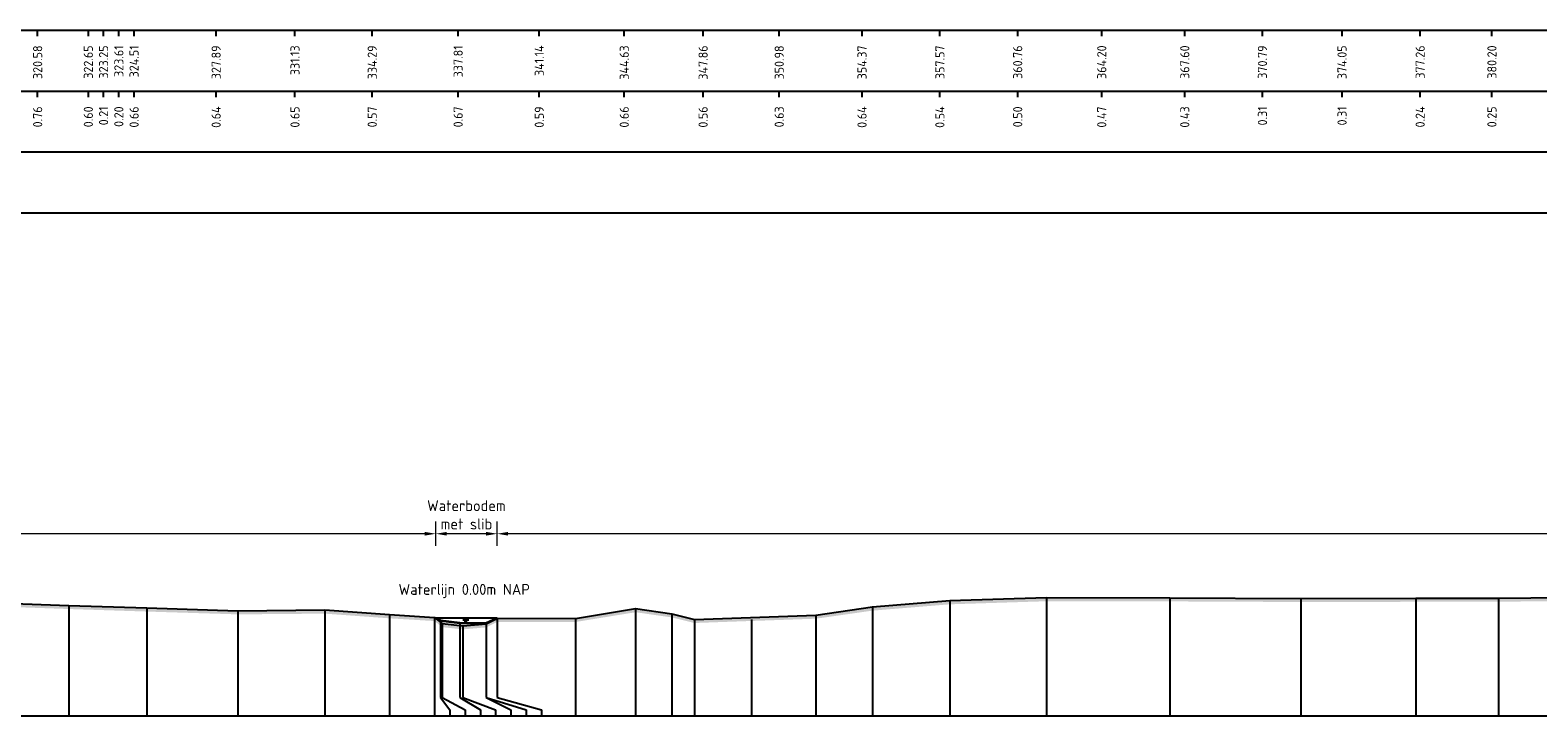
# Model space of a CAD drawing. Header units: metres. Extents: x 128583 to 136452, y 412329 to 415128.
# Tile 145 of 256: x 134737 to 134798, y 414500 to 414528. Entities that reach past the tile are written whole.
import ezdxf
from ezdxf.enums import TextEntityAlignment as Align

# ---------------------------------------------------------------- set-up
doc = ezdxf.new("R2010")
doc.units = ezdxf.units.M
doc.header["$PDMODE"] = 35
doc.header["$PDSIZE"] = 0.075
for name, color, linetype in [('X-ME-AL-PROFIEL_-GD', 7, 'Continuous'), ('X-ME-AL-PROFIEL_31-GD', 7, 'Continuous'), ('X-ME-AL-PROFIEL_MAAIVELD-GD', 8, 'Continuous'), ('X-ME-AL-PROFIEL_WATERLIJN-GD', 150, 'Continuous'), ('X-ME-AL-PROFIELRASTER-S', 7, 'Continuous')]:
    doc.layers.add(name, color=color, linetype=linetype)
for name, color, linetype, lineweight in [('X-ME-AL-PROFIEL_BOVENKANT SLIB-GD', 42, 'Continuous', 35), ('X-ME-AL-PROFIEL_HUIDIG MAAIVELD-GD', 8, 'Continuous', 0), ('X-XX-AL-DETAIL1-M', 7, 'Continuous', 18), ('X-XX-AL-NAP-T18', 7, 'Continuous', 18)]:
    doc.layers.add(name, color=color, linetype=linetype, lineweight=lineweight)
doc.styles.add('NLCS-ISO-ANNOTATIEF-T18', font='NLCS-ISO.ttf', dxfattribs={"height": 1.8})
doc.styles.add('NLCS-ISO-ANNOTATIVE-T18', font='NLCS-ISO.ttf', dxfattribs={"height": 1.8})
doc.dimstyles.new('NLCS-ANNOTATIEF-T18-PIJL_L2_H0', dxfattribs={"dimtxt": 2.5, "dimasz": 1.8, "dimexe": 2, "dimexo": 2, "dimgap": 0.7, "dimtad": 1, "dimzin": 0, "dimdsep": 46, "dimtxsty": 'NLCS-ISO-ANNOTATIEF-T18', "dimcen": 0, "dimdle": 2, "dimclrd": 256, "dimclre": 256, "dimclrt": 10, "dimaunit": 2, "dimadec": 0, "dimazin": 0, "dimtfac": 1, "dimtdec": 3, "dimtofl": 0, "dimtmove": 0, "dimatfit": 3, "dimfxl": 2, "dimfxlon": 1, "dimtfillclr": 256, "dimtolj": 1, "dimtzin": 0, "dimlwd": -1, "dimlwe": -1, "dimarcsym": 0})

# ---------------------------------------------------------------- blocks, each defined once
blk = doc.blocks.new('SAL-PROFIELRASTER_BALK_EIND1-D')
at = {"color": 0, "linetype": 'ByBlock', "lineweight": -2, "flags": 128}
for points in [[(0, 0), (1, 0)], [(0, -2.5), (1, -2.5)], [(0, -12.5), (1, -12.5)]]:
    blk.add_lwpolyline(points, dxfattribs=at)
blk = doc.blocks.new('SAL-PROFIELRASTER_BALK_EIND2-D')
at = {"color": 0, "linetype": 'ByBlock', "lineweight": -2}
blk.add_line((1, -12.5), (0, -12.5), dxfattribs=at)
blk = doc.blocks.new('SAL-PROFIELRASTER_BALK_DATA-D')
at = {"color": 0, "linetype": 'ByBlock', "lineweight": -2}
blk.add_lwpolyline([(0, -3.5), (0, -2.5)], dxfattribs=at)
at = {"color": 0, "linetype": 'ByBlock', "lineweight": -2, "style": 'NLCS-ISO-ANNOTATIVE-T18'}
blk.add_attdef('GETAL', text='', height=1.5, rotation=90, dxfattribs=at).set_placement((0.75, -5), align=Align.RIGHT)
blk = doc.blocks.new('SAL-PROFIELRASTER_AANHAAL-D')
at = {"color": 9, "linetype": 'ByBlock', "lineweight": -2, "flags": 128}
blk.add_lwpolyline([(0, 1), (0, 0)], dxfattribs=at)
blk = doc.blocks.new('SAL-PROFIELRASTER_AANHAAL_STAGGER-D')
at = {"color": 9, "linetype": 'ByBlock', "lineweight": -2, "flags": 128}
for points in [[(0, 0), (0, -0.25)], [(0, -0.25), (1, -0.75)], [(1, -0.75), (1, -1)]]:
    blk.add_lwpolyline(points, dxfattribs=at)
blk = doc.blocks.new('*D426')
at = {"layer": 'Defpoints', "color": 0, "transparency": 16777216}
for p in [(134753.279, 414507.299), (134753.279, 414503.835), (134755.798, 414503.835)]:
    blk.add_point(p, dxfattribs=at)
at = {"layer": 'X-XX-AL-DETAIL1-M', "transparency": 16777216}
for p, q in [((134753.279, 414506.799), (134753.279, 414507.799)), ((134755.798, 414506.799), (134755.798, 414507.799)), ((134755.348, 414507.299), (134753.729, 414507.299))]:
    blk.add_line(p, q, dxfattribs=at)
for points in [[(134753.729, 414507.374), (134753.729, 414507.224), (134753.279, 414507.299)], [(134755.348, 414507.374), (134755.348, 414507.224), (134755.798, 414507.299)]]:
    blk.add_solid(points, dxfattribs=at)
at = {"layer": 'X-XX-AL-DETAIL1-M', "color": 10, "transparency": 16777216, "insert": (134754.539, 414508.075), "char_height": 0.45, "attachment_point": 5, "style": 'NLCS-ISO-ANNOTATIEF-T18'}
blk.add_mtext('\\A1;Waterbodem\\Pmet slib', dxfattribs=at)
blk = doc.blocks.new('*D411')
at = {"layer": 'Defpoints', "color": 0, "transparency": 16777216}
for p in [(134615.843, 414507.299), (134615.843, 414503.913), (134753.279, 414503.835)]:
    blk.add_point(p, dxfattribs=at)
at = {"layer": 'X-XX-AL-DETAIL1-M', "transparency": 16777216}
for p, q in [((134615.843, 414506.799), (134615.843, 414507.799)), ((134753.279, 414506.799), (134753.279, 414507.799)), ((134752.829, 414507.299), (134616.293, 414507.299))]:
    blk.add_line(p, q, dxfattribs=at)
for points in [[(134616.293, 414507.374), (134616.293, 414507.224), (134615.843, 414507.299)], [(134752.829, 414507.374), (134752.829, 414507.224), (134753.279, 414507.299)]]:
    blk.add_solid(points, dxfattribs=at)
at = {"layer": 'X-XX-AL-DETAIL1-M', "color": 10, "transparency": 16777216, "insert": (134684.561, 414507.699), "char_height": 0.45, "attachment_point": 5, "style": 'NLCS-ISO-ANNOTATIEF-T18'}
blk.add_mtext('\\A1;Akker', dxfattribs=at)
blk = doc.blocks.new('*D412')
at = {"layer": 'Defpoints', "color": 0, "transparency": 16777216}
for p in [(134755.798, 414507.299), (134755.798, 414503.835), (134866.451, 414503.736)]:
    blk.add_point(p, dxfattribs=at)
at = {"layer": 'X-XX-AL-DETAIL1-M', "transparency": 16777216}
for p, q in [((134755.798, 414506.799), (134755.798, 414507.799)), ((134866.451, 414506.799), (134866.451, 414507.799)), ((134866.001, 414507.299), (134756.248, 414507.299))]:
    blk.add_line(p, q, dxfattribs=at)
for points in [[(134756.248, 414507.374), (134756.248, 414507.224), (134755.798, 414507.299)], [(134866.001, 414507.374), (134866.001, 414507.224), (134866.451, 414507.299)]]:
    blk.add_solid(points, dxfattribs=at)
at = {"layer": 'X-XX-AL-DETAIL1-M', "color": 10, "transparency": 16777216, "insert": (134811.124, 414507.699), "char_height": 0.45, "attachment_point": 5, "style": 'NLCS-ISO-ANNOTATIEF-T18'}
blk.add_mtext('\\A1;Akker', dxfattribs=at)

msp = doc.modelspace()

# ---------------------------------------------------------------- hatches: boundary and pattern name
at = {"layer": 'X-ME-AL-PROFIEL_HUIDIG MAAIVELD-GD'}
h = msp.add_hatch(dxfattribs=at)
h.set_pattern_fill('AGR-MAAIVELD', color=256, scale=0.1, pattern_type=2)
h.set_pattern_definition([(45, (-794.14616, -274.2877), (-0.5000001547, 0.5000001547), []), (45, (-794.2176, -274.21624), (0, 1.0000003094), [0.707107, -0.707107]), (45, (-794.289, -274.1448), (0, 1.0000003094), [0.707107, -0.707107]), (45, (-794.36144, -274.0724), (0, 1.0000003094), [0.707107, -0.707107]), (45, (-794.4319, -274.00196), (0, 1.0000003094), [0.707107, -0.707107]), (45, (-794.5033, -273.9305), (0, 1.0000003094), [0.707107, -0.707107]), (45, (-794.5747, -273.8591), (0, 1.0000003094), [0.707107, -0.707107]), (315, (-794.14616, -274.2877), (0.5000001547, 0.5000001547), []), (315, (-794.0747, -274.21624), (1.0000003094, -3e-16), [0.707107, -0.707107]), (315, (-794.0033, -274.1448), (1.0000003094, -3e-16), [0.707107, -0.707107]), (315, (-793.9309, -274.0724), (1.0000003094, -3e-16), [0.707107, -0.707107]), (315, (-793.86044, -274.00196), (1.0000003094, -3e-16), [0.707107, -0.707107]), (315, (-793.789, -273.9305), (1.0000003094, -3e-16), [0.707107, -0.707107]), (315, (-793.7176, -273.8591), (1.0000003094, -3e-16), [0.707107, -0.707107])])
h.paths.add_polyline_path([(135558.515, 414504.143), (135556.559, 414503.94), (135554.744, 414503.621), (135552.61, 414503.306), (135550.41, 414503.24), (135548.385, 414503.184), (135546.674, 414503.157), (135545.253, 414503.28), (135543.033, 414503.625), (135541.083, 414503.936), (135539.773, 414504.148), (135539.315, 414504.148), (135536.343, 414504.538), (135531.888, 414504.966), (135530.619, 414505.08), (135528.193, 414505.343), (135526.653, 414505.286), (135524.488, 414505.085), (135522.817, 414504.813), (135521.085, 414504.717), (135517.557, 414504.628), (135515.127, 414504.727), (135511.52, 414504.631), (135508.037, 414504.497), (135505.053, 414504.475), (135502.183, 414504.498), (135498.696, 414504.598), (135495.058, 414504.527), (135491.535, 414504.475), (135488.57, 414504.416), (135485.646, 414504.281), (135483.396, 414504.25), (135481.127, 414504.179), (135480.313, 414503.568), (135480.094, 414503.317), (135479.678, 414503.281), (135479.346, 414503.349), (135479.115, 414503.564), (135478.586, 414504.138), (135476.878, 414504.305), (135474.316, 414504.336), (135472.035, 414504.463), (135468.508, 414504.458), (135464.167, 414504.492), (135461.675, 414504.415), (135459.238, 414504.475), (135455.173, 414504.518), (135451.819, 414504.474), (135449.253, 414504.552), (135446.574, 414504.587), (135442.991, 414504.595), (135439.316, 414504.578), (135435.336, 414504.482), (135432.328, 414504.55), (135428.398, 414504.494), (135425.1, 414504.464), (135422.156, 414504.258), (135421.404, 414504.159), (135420.964, 414504.202), (135420.851, 414503.839), (135420.371, 414503.548), (135420.201, 414503.353), (135419.886, 414503.262), (135419.462, 414503.276), (135419.26, 414503.582), (135419.116, 414503.883), (135418.044, 414504.268), (135416.464, 414504.417), (135413.532, 414504.535), (135409.706, 414504.446), (135406.489, 414504.574), (135402.498, 414504.429), (135399.437, 414504.472), (135395.246, 414504.644), (135391.335, 414504.507), (135387.917, 414504.556), (135384.354, 414504.718), (135379.816, 414504.616), (135375.573, 414504.637), (135372.293, 414504.715), (135368.8, 414504.679), (135364.569, 414504.651), (135360.597, 414504.549), (135356.899, 414504.489), (135353.587, 414504.602), (135349.513, 414504.435), (135346.197, 414504.533), (135341.592, 414504.371), (135338.218, 414504.319), (135335.084, 414504.306), (135332.198, 414504.341), (135329.676, 414504.342), (135328.627, 414504.101), (135328.262, 414503.75), (135327.911, 414503.301), (135327.332, 414503.266), (135326.956, 414503.345), (135326.712, 414503.754), (135326.381, 414504.144), (135324.619, 414504.243), (135321.06, 414504.354), (135318.273, 414504.489), (135315.082, 414504.64), (135311.209, 414504.635), (135307.176, 414504.699), (135302.934, 414504.495), (135297.314, 414504.55), (135293.976, 414504.529), (135292.529, 414504.775), (135288.506, 414504.765), (135284.524, 414504.646), (135281.291, 414504.632), (135276.596, 414504.566), (135274.655, 414504.615), (135270.741, 414504.716), (135267.341, 414504.764), (135261.936, 414504.719), (135259.024, 414504.562), (135256.432, 414504.643), (135251.953, 414504.609), (135247.05, 414504.597), (135244.857, 414504.671), (135239.409, 414504.612), (135237.247, 414504.76), (135233.051, 414504.728), (135229.278, 414504.666), (135225.175, 414504.584), (135221.482, 414504.6), (135216.03, 414504.47), (135212.936, 414504.605), (135209.236, 414504.59), (135206.508, 414504.454), (135204.67, 414504.296), (135203.871, 414503.578), (135203.589, 414503.302), (135203.349, 414503.265), (135203.073, 414503.265), (135202.699, 414503.605), (135202.476, 414503.942), (135201.747, 414504.439), (135199.417, 414504.603), (135196.442, 414504.58), (135193.745, 414504.779), (135189.739, 414504.679), (135186.828, 414504.758), (135182.548, 414504.659), (135179.558, 414504.813), (135174.741, 414504.634), (135171.499, 414504.835), (135167.24, 414504.719), (135163.494, 414504.859), (135159.325, 414504.769), (135156.021, 414504.829), (135151.775, 414504.798), (135147.319, 414504.655), (135144.237, 414504.647), (135139.867, 414504.677), (135137.615, 414504.844), (135133.013, 414504.691), (135129.669, 414504.673), (135126.207, 414504.623), (135123.005, 414504.71), (135119.424, 414504.712), (135116.098, 414504.713), (135113.192, 414504.72), (135110.236, 414504.777), (135107.57, 414504.681), (135106.049, 414504.574), (135105.709, 414504.116), (135104.946, 414503.568), (135104.335, 414503.578), (135103.943, 414503.833), (135103.304, 414504.453), (135101.718, 414504.589), (135099.237, 414504.731), (135095.277, 414504.795), (135091.066, 414504.778), (135087.306, 414504.72), (135084.086, 414504.715), (135080.233, 414504.748), (135075.902, 414504.826), (135071.944, 414504.768), (135068.081, 414504.888), (135063.782, 414504.94), (135059.764, 414504.877), (135056.014, 414504.855), (135052.052, 414504.807), (135049.21, 414504.827), (135045.836, 414504.796), (135042.596, 414504.774), (135039.712, 414504.763), (135036.637, 414504.794), (135033.753, 414504.738), (135030.738, 414504.814), (135028.011, 414504.827), (135024.699, 414504.796), (135021.598, 414504.789), (135018.494, 414504.812), (135015.68, 414504.812), (135013.068, 414504.771), (135011.357, 414504.664), (135009.558, 414504.5), (135009.072, 414504.038), (135008.423, 414503.54), (135008.169, 414503.339), (135007.896, 414503.344), (135007.576, 414503.551), (135006.864, 414504.115), (135006.096, 414504.66), (135003.442, 414504.865), (135000.57, 414504.929), (134997.056, 414504.855), (134994.404, 414504.907), (134992.623, 414504.861), (134989.876, 414504.817), (134989.213, 414504.87), (134986.411, 414504.894), (134983.771, 414504.845), (134980.92, 414504.787), (134978.523, 414504.869), (134975.825, 414504.856), (134973.297, 414504.862), (134971.428, 414504.723), (134970.262, 414504.804), (134967.177, 414504.882), (134964.51, 414504.897), (134960.78, 414504.841), (134957.81, 414504.925), (134954.046, 414504.938), (134950.598, 414504.763), (134948.07, 414504.861), (134945.283, 414504.806), (134941.544, 414504.792), (134939.815, 414504.632), (134938.268, 414504.838), (134934.689, 414504.744), (134932.066, 414504.776), (134930.031, 414504.84), (134926.326, 414504.774), (134923.978, 414504.585), (134923.192, 414504.716), (134920.803, 414504.846), (134917.607, 414504.895), (134914.688, 414504.799), (134911.99, 414504.84), (134910.696, 414504.677), (134909.771, 414504.02), (134909.337, 414503.633), (134909.091, 414503.422), (134908.835, 414503.4), (134908.641, 414503.448), (134908.432, 414503.606), (134907.848, 414504.204), (134907.276, 414504.585), (134903.785, 414504.752), (134900.023, 414504.798), (134896.121, 414504.758), (134891.923, 414504.806), (134887.908, 414504.812), (134884.195, 414504.935), (134880.176, 414504.749), (134876.539, 414504.736), (134873.628, 414504.682), (134870.729, 414504.62), (134868.964, 414504.37), (134868.206, 414503.736), (134867.695, 414503.307), (134867.331, 414503.269), (134866.729, 414503.457), (134866.463, 414503.718), (134866.256, 414504.032), (134865.784, 414504.363), (134863.621, 414504.56), (134860.248, 414504.549), (134856.217, 414504.567), (134852.194, 414504.516), (134848.389, 414504.471), (134845.318, 414504.469), (134841.343, 414504.439), (134838.075, 414504.447), (134832.946, 414504.536), (134828.373, 414504.489), (134823.307, 414504.553), (134819.046, 414504.616), (134814.123, 414504.651), (134809.324, 414504.664), (134804.84, 414504.703), (134800.824, 414504.697), (134796.851, 414504.664), (134793.459, 414504.659), (134788.754, 414504.651), (134783.38, 414504.675), (134778.326, 414504.682), (134774.354, 414504.556), (134771.188, 414504.297), (134768.864, 414503.967), (134763.887, 414503.79), (134762.955, 414504.02), (134761.475, 414504.232), (134759.007, 414503.831), (134755.798, 414503.835), (134755.353, 414503.612), (134754.391, 414503.528), (134753.54, 414503.621), (134753.237, 414503.87), (134751.383, 414503.982), (134748.73, 414504.174), (134745.164, 414504.144), (134741.442, 414504.259), (134738.243, 414504.363), (134734.45, 414504.497), (134730.4, 414504.741), (134724.94, 414504.438), (134721.769, 414504.669), (134717.061, 414504.466), (134713.025, 414504.581), (134708.926, 414504.397), (134704.581, 414504.381), (134700.591, 414504.407), (134695.95, 414504.555), (134691.504, 414504.388), (134687.306, 414504.397), (134682.84, 414504.391), (134678.893, 414504.49), (134674.852, 414504.47), (134670.966, 414504.362), (134667.35, 414504.388), (134663.724, 414504.447), (134659.001, 414504.435), (134655.204, 414504.502), (134650.779, 414504.503), (134646.228, 414504.549), (134641.832, 414504.626), (134637.827, 414504.618), (134633.75, 414504.624), (134629.515, 414504.493), (134626.457, 414504.474), (134621.807, 414504.392), (134618.604, 414504.168), (134616.419, 414504.022), (134615.706, 414503.887), (134615.361, 414503.534), (134615.018, 414503.391), (134614.386, 414503.197), (134613.733, 414503.108), (134613.263, 414503.25), (134612.616, 414503.55), (134612.118, 414503.913), (134611.987, 414504.072), (134610.157, 414504.088), (134606.956, 414504.229), (134602.735, 414504.198), (134598.355, 414504.058), (134594.801, 414503.788), (134589.529, 414503.77), (134584.647, 414503.713), (134580.104, 414503.763), (134575.712, 414503.812), (134570.302, 414503.637), (134565.444, 414503.849), (134561.558, 414503.805), (134557.757, 414503.816), (134554.344, 414503.724), (134550.826, 414503.77), (134547.762, 414503.794), (134544.669, 414503.84), (134541.971, 414503.823), (134538.598, 414503.859), (134535.897, 414503.899), (134533.355, 414503.952), (134530.796, 414504.082), (134527.854, 414504.077), (134524.65, 414504.143), (134521.387, 414504.139), (134518.203, 414504.264), (134514.798, 414504.301), (134511.354, 414504.337), (134508.165, 414504.377), (134504.971, 414504.472), (134501.577, 414504.462), (134498.456, 414504.393), (134495.224, 414504.492), (134491.739, 414504.421), (134488.413, 414504.507), (134484.89, 414504.399), (134481.724, 414504.479), (134478.492, 414504.476), (134475.11, 414504.491), (134474.209, 414504.029), (134473.849, 414504.048), (134473.252, 414504.43), (134471.174, 414504.594), (134468.513, 414504.652), (134465.686, 414504.67), (134462.552, 414504.719), (134459.599, 414504.747), (134456.678, 414504.775), (134451.653, 414504.84), (134448.455, 414504.857), (134445.609, 414504.875), (134442.333, 414504.784), (134439.116, 414504.885), (134434.471, 414504.721), (134431.43, 414504.682), (134428.565, 414504.594), (134425.518, 414504.467), (134424.959, 414504.323), (134424.033, 414503.497), (134423.803, 414503.472), (134423.363, 414503.545), (134423.051, 414503.975), (134422.568, 414504.462), (134419.998, 414504.535), (134417.024, 414504.568), (134413.419, 414504.649), (134409.433, 414504.572), (134406.072, 414504.598), (134402.743, 414504.648), (134399.347, 414504.649), (134396.071, 414504.676), (134392.856, 414504.638), (134389.435, 414504.709), (134385.834, 414504.714), (134382.432, 414504.73), (134379.125, 414504.749), (134375.854, 414504.801), (134371.947, 414504.743), (134368.363, 414504.924), (134364.807, 414504.822), (134360.816, 414504.847), (134357.061, 414504.769), (134353.853, 414504.856), (134350.453, 414504.813), (134346.75, 414504.79), (134343.408, 414504.752), (134339.982, 414504.719), (134336.585, 414504.677), (134332.45, 414504.726), (134327.99, 414504.664), (134324.417, 414504.648), (134320.534, 414504.652), (134317.165, 414504.575), (134313.452, 414504.584), (134309.972, 414504.554), (134306.789, 414504.559), (134303.657, 414504.571), (134300.614, 414504.534), (134297.534, 414504.611), (134294.488, 414504.527), (134292.455, 414504.573), (134289.422, 414504.689), (134285.821, 414504.609), (134282.757, 414504.651), (134280.087, 414504.646), (134275.886, 414504.575), (134272.474, 414504.548), (134269.404, 414504.607), (134264.866, 414504.683), (134261.002, 414504.807), (134257.459, 414504.847), (134254.454, 414504.783), (134250.791, 414504.783), (134247.943, 414504.676), (134244.067, 414504.613), (134240.692, 414504.614), (134237.282, 414504.607), (134233.706, 414504.608), (134230.258, 414504.526), (134226.008, 414504.479), (134222.447, 414504.472), (134219.869, 414504.382), (134217.155, 414504.302), (134214.727, 414503.96), (134210.497, 414503.827), (134207.905, 414503.768), (134205.828, 414503.968), (134205.233, 414503.771), (134203.637, 414503.331), (134201.625, 414503.031), (134198.316, 414502.947), (134194.153, 414502.721), (134189.746, 414503.009), (134182.398, 414503.414), (134174.842, 414503.277), (134172.97, 414503.815), (134171.442, 414504.292), (134169.011, 414504.469), (134166.052, 414504.531), (134162.344, 414504.715), (134158.192, 414504.766), (134154.108, 414504.722), (134150.598, 414504.717), (134150.598, 414504.567), (134154.108, 414504.572), (134158.192, 414504.616), (134162.344, 414504.565), (134166.052, 414504.381), (134169.011, 414504.319), (134171.442, 414504.142), (134172.97, 414503.665), (134174.842, 414503.127), (134182.398, 414503.264), (134189.746, 414502.859), (134194.153, 414502.571), (134198.316, 414502.797), (134201.625, 414502.881), (134203.637, 414503.181), (134205.233, 414503.621), (134205.828, 414503.818), (134207.905, 414503.618), (134210.497, 414503.677), (134214.727, 414503.81), (134217.155, 414504.152), (134219.869, 414504.232), (134222.447, 414504.322), (134226.008, 414504.329), (134230.258, 414504.376), (134233.706, 414504.458), (134237.282, 414504.457), (134240.692, 414504.464), (134244.067, 414504.463), (134247.943, 414504.526), (134250.791, 414504.633), (134254.454, 414504.633), (134257.459, 414504.697), (134261.002, 414504.657), (134264.866, 414504.533), (134269.404, 414504.457), (134272.474, 414504.398), (134275.886, 414504.425), (134280.087, 414504.496), (134282.757, 414504.501), (134285.821, 414504.459), (134289.422, 414504.539), (134292.455, 414504.423), (134294.488, 414504.377), (134297.534, 414504.461), (134300.614, 414504.384), (134303.657, 414504.421), (134306.789, 414504.409), (134309.972, 414504.404), (134313.452, 414504.434), (134317.165, 414504.425), (134320.534, 414504.502), (134324.417, 414504.498), (134327.99, 414504.514), (134332.45, 414504.576), (134336.585, 414504.527), (134339.982, 414504.569), (134343.408, 414504.602), (134346.75, 414504.64), (134350.453, 414504.663), (134353.853, 414504.706), (134357.061, 414504.619), (134360.816, 414504.697), (134364.807, 414504.672), (134368.363, 414504.774), (134371.947, 414504.593), (134375.854, 414504.651), (134379.125, 414504.599), (134382.432, 414504.58), (134385.834, 414504.564), (134389.435, 414504.559), (134392.856, 414504.488), (134396.071, 414504.526), (134399.347, 414504.499), (134402.743, 414504.498), (134406.072, 414504.448), (134409.433, 414504.422), (134413.419, 414504.499), (134417.024, 414504.418), (134419.998, 414504.385), (134422.568, 414504.312), (134423.051, 414503.825), (134423.363, 414503.395), (134423.803, 414503.322), (134424.033, 414503.347), (134424.959, 414504.173), (134425.518, 414504.317), (134428.565, 414504.444), (134431.43, 414504.532), (134434.471, 414504.571), (134439.116, 414504.735), (134442.333, 414504.634), (134445.609, 414504.725), (134448.455, 414504.707), (134451.653, 414504.69), (134456.678, 414504.625), (134459.599, 414504.597), (134462.552, 414504.569), (134465.686, 414504.52), (134468.513, 414504.502), (134471.174, 414504.444), (134473.252, 414504.28), (134473.849, 414503.898), (134474.209, 414503.879), (134475.11, 414504.341), (134478.492, 414504.326), (134481.724, 414504.329), (134484.89, 414504.249), (134488.413, 414504.357), (134491.739, 414504.271), (134495.224, 414504.342), (134498.456, 414504.243), (134501.577, 414504.312), (134504.971, 414504.322), (134508.165, 414504.227), (134511.354, 414504.187), (134514.798, 414504.151), (134518.203, 414504.114), (134521.387, 414503.989), (134524.65, 414503.993), (134527.854, 414503.927), (134530.796, 414503.932), (134533.355, 414503.802), (134535.897, 414503.749), (134538.598, 414503.709), (134541.971, 414503.673), (134544.669, 414503.69), (134547.762, 414503.644), (134550.826, 414503.62), (134554.344, 414503.574), (134557.757, 414503.666), (134561.558, 414503.655), (134565.444, 414503.699), (134570.302, 414503.487), (134575.712, 414503.662), (134580.104, 414503.613), (134584.647, 414503.563), (134589.529, 414503.62), (134594.801, 414503.638), (134598.355, 414503.908), (134602.735, 414504.048), (134606.956, 414504.079), (134610.157, 414503.938), (134611.987, 414503.922), (134612.118, 414503.763), (134612.616, 414503.4), (134613.263, 414503.1), (134613.733, 414502.958), (134614.386, 414503.047), (134615.018, 414503.241), (134615.361, 414503.384), (134615.706, 414503.737), (134616.419, 414503.872), (134618.604, 414504.018), (134621.807, 414504.242), (134626.457, 414504.324), (134629.515, 414504.343), (134633.75, 414504.474), (134637.827, 414504.468), (134641.832, 414504.476), (134646.228, 414504.399), (134650.779, 414504.353), (134655.204, 414504.352), (134659.001, 414504.285), (134663.724, 414504.297), (134667.35, 414504.238), (134670.966, 414504.212), (134674.852, 414504.32), (134678.893, 414504.34), (134682.84, 414504.241), (134687.306, 414504.247), (134691.504, 414504.238), (134695.95, 414504.405), (134700.591, 414504.257), (134704.581, 414504.231), (134708.926, 414504.247), (134713.025, 414504.431), (134717.061, 414504.316), (134721.769, 414504.519), (134724.94, 414504.288), (134730.4, 414504.591), (134734.45, 414504.347), (134738.243, 414504.213), (134741.442, 414504.109), (134745.164, 414503.994), (134748.73, 414504.024), (134751.383, 414503.832), (134753.237, 414503.72), (134753.54, 414503.471), (134754.391, 414503.378), (134755.353, 414503.462), (134755.798, 414503.685), (134759.007, 414503.681), (134761.475, 414504.082), (134762.955, 414503.87), (134763.887, 414503.64), (134768.864, 414503.817), (134771.188, 414504.147), (134774.354, 414504.406), (134778.326, 414504.532), (134783.38, 414504.525), (134788.754, 414504.501), (134793.459, 414504.509), (134796.851, 414504.514), (134800.824, 414504.547), (134804.84, 414504.553), (134809.324, 414504.514), (134814.123, 414504.501), (134819.046, 414504.466), (134823.307, 414504.403), (134828.373, 414504.339), (134832.946, 414504.386), (134838.075, 414504.297), (134841.343, 414504.289), (134845.318, 414504.319), (134848.389, 414504.321), (134852.194, 414504.366), (134856.217, 414504.417), (134860.248, 414504.399), (134863.621, 414504.41), (134865.784, 414504.213), (134866.256, 414503.882), (134866.463, 414503.568), (134866.729, 414503.307), (134867.331, 414503.119), (134867.695, 414503.157), (134868.206, 414503.586), (134868.964, 414504.22), (134870.729, 414504.47), (134873.628, 414504.532), (134876.539, 414504.586), (134880.176, 414504.599), (134884.195, 414504.785), (134887.908, 414504.662), (134891.923, 414504.656), (134896.121, 414504.608), (134900.023, 414504.648), (134903.785, 414504.602), (134907.276, 414504.435), (134907.848, 414504.054), (134908.432, 414503.456), (134908.641, 414503.298), (134908.835, 414503.25), (134909.091, 414503.272), (134909.337, 414503.483), (134909.771, 414503.87), (134910.696, 414504.527), (134911.99, 414504.69), (134914.688, 414504.649), (134917.607, 414504.745), (134920.803, 414504.696), (134923.192, 414504.566), (134923.978, 414504.435), (134926.326, 414504.624), (134930.031, 414504.69), (134932.066, 414504.626), (134934.689, 414504.594), (134938.268, 414504.688), (134939.815, 414504.482), (134941.544, 414504.642), (134945.283, 414504.656), (134948.07, 414504.711), (134950.598, 414504.613), (134954.046, 414504.788), (134957.81, 414504.775), (134960.78, 414504.691), (134964.51, 414504.747), (134967.177, 414504.732), (134970.262, 414504.654), (134971.428, 414504.573), (134973.297, 414504.712), (134975.825, 414504.706), (134978.523, 414504.719), (134980.92, 414504.637), (134983.771, 414504.695), (134986.411, 414504.744), (134989.213, 414504.72), (134989.876, 414504.667), (134992.623, 414504.711), (134994.404, 414504.757), (134997.056, 414504.705), (135000.57, 414504.779), (135003.442, 414504.715), (135006.096, 414504.51), (135006.864, 414503.965), (135007.576, 414503.401), (135007.896, 414503.194), (135008.169, 414503.189), (135008.423, 414503.39), (135009.072, 414503.888), (135009.558, 414504.35), (135011.357, 414504.514), (135013.068, 414504.621), (135015.68, 414504.662), (135018.494, 414504.662), (135021.598, 414504.639), (135024.699, 414504.646), (135028.011, 414504.677), (135030.738, 414504.664), (135033.753, 414504.588), (135036.637, 414504.644), (135039.712, 414504.613), (135042.596, 414504.624), (135045.836, 414504.646), (135049.21, 414504.677), (135052.052, 414504.657), (135056.014, 414504.705), (135059.764, 414504.727), (135063.782, 414504.79), (135068.081, 414504.738), (135071.944, 414504.618), (135075.902, 414504.676), (135080.233, 414504.598), (135084.086, 414504.565), (135087.306, 414504.57), (135091.066, 414504.628), (135095.277, 414504.645), (135099.237, 414504.581), (135101.718, 414504.439), (135103.304, 414504.303), (135103.943, 414503.683), (135104.335, 414503.428), (135104.946, 414503.418), (135105.709, 414503.966), (135106.049, 414504.424), (135107.57, 414504.531), (135110.236, 414504.627), (135113.192, 414504.57), (135116.098, 414504.563), (135119.424, 414504.562), (135123.005, 414504.56), (135126.207, 414504.473), (135129.669, 414504.523), (135133.013, 414504.541), (135137.615, 414504.694), (135139.867, 414504.527), (135144.237, 414504.497), (135147.319, 414504.505), (135151.775, 414504.648), (135156.021, 414504.679), (135159.325, 414504.619), (135163.494, 414504.709), (135167.24, 414504.569), (135171.499, 414504.685), (135174.741, 414504.484), (135179.558, 414504.663), (135182.548, 414504.509), (135186.828, 414504.608), (135189.739, 414504.529), (135193.745, 414504.629), (135196.442, 414504.43), (135199.417, 414504.453), (135201.747, 414504.289), (135202.476, 414503.792), (135202.699, 414503.455), (135203.073, 414503.115), (135203.349, 414503.115), (135203.589, 414503.152), (135203.871, 414503.428), (135204.67, 414504.146), (135206.508, 414504.304), (135209.236, 414504.44), (135212.936, 414504.455), (135216.03, 414504.32), (135221.482, 414504.45), (135225.175, 414504.434), (135229.278, 414504.516), (135233.051, 414504.578), (135237.247, 414504.61), (135239.409, 414504.462), (135244.857, 414504.521), (135247.05, 414504.447), (135251.953, 414504.459), (135256.432, 414504.493), (135259.024, 414504.412), (135261.936, 414504.569), (135267.341, 414504.614), (135270.741, 414504.566), (135274.655, 414504.465), (135276.596, 414504.416), (135281.291, 414504.482), (135284.524, 414504.496), (135288.506, 414504.615), (135292.529, 414504.625), (135293.976, 414504.379), (135297.314, 414504.4), (135302.934, 414504.345), (135307.176, 414504.549), (135311.209, 414504.485), (135315.082, 414504.49), (135318.273, 414504.339), (135321.06, 414504.204), (135324.619, 414504.093), (135326.381, 414503.994), (135326.712, 414503.604), (135326.956, 414503.195), (135327.332, 414503.116), (135327.911, 414503.151), (135328.262, 414503.6), (135328.627, 414503.951), (135329.676, 414504.192), (135332.198, 414504.191), (135335.084, 414504.156), (135338.218, 414504.169), (135341.592, 414504.221), (135346.197, 414504.383), (135349.513, 414504.285), (135353.587, 414504.452), (135356.899, 414504.339), (135360.597, 414504.399), (135364.569, 414504.501), (135368.8, 414504.529), (135372.293, 414504.565), (135375.573, 414504.487), (135379.816, 414504.466), (135384.354, 414504.568), (135387.917, 414504.406), (135391.335, 414504.357), (135395.246, 414504.494), (135399.437, 414504.322), (135402.498, 414504.279), (135406.489, 414504.424), (135409.706, 414504.296), (135413.532, 414504.385), (135416.464, 414504.267), (135418.044, 414504.118), (135419.116, 414503.733), (135419.26, 414503.432), (135419.462, 414503.126), (135419.886, 414503.112), (135420.201, 414503.203), (135420.371, 414503.398), (135420.851, 414503.689), (135420.964, 414504.052), (135421.404, 414504.009), (135422.156, 414504.108), (135425.1, 414504.314), (135428.398, 414504.344), (135432.328, 414504.4), (135435.336, 414504.332), (135439.316, 414504.428), (135442.991, 414504.445), (135446.574, 414504.437), (135449.253, 414504.402), (135451.819, 414504.324), (135455.173, 414504.368), (135459.238, 414504.325), (135461.675, 414504.265), (135464.167, 414504.342), (135468.508, 414504.308), (135472.035, 414504.313), (135474.316, 414504.186), (135476.878, 414504.155), (135478.586, 414503.988), (135479.115, 414503.414), (135479.346, 414503.199), (135479.678, 414503.131), (135480.094, 414503.167), (135480.313, 414503.418), (135481.127, 414504.029), (135483.396, 414504.1), (135485.646, 414504.131), (135488.57, 414504.266), (135491.535, 414504.325), (135495.058, 414504.377), (135498.696, 414504.448), (135502.183, 414504.348), (135505.053, 414504.325), (135508.037, 414504.347), (135511.52, 414504.481), (135515.127, 414504.577), (135517.557, 414504.478), (135521.085, 414504.567), (135522.817, 414504.663), (135524.488, 414504.935), (135526.653, 414505.136), (135528.193, 414505.193), (135530.619, 414504.93), (135531.888, 414504.816), (135536.343, 414504.388), (135539.315, 414503.998), (135539.773, 414503.998), (135541.083, 414503.786), (135543.033, 414503.475), (135545.253, 414503.13), (135546.674, 414503.007), (135548.385, 414503.034), (135550.41, 414503.09), (135552.61, 414503.156), (135554.744, 414503.471), (135556.559, 414503.79), (135558.515, 414503.993)])

# ---------------------------------------------------------------- linework, layer by layer
at = {"layer": 'X-ME-AL-PROFIEL_-GD'}
msp.add_lwpolyline([(134759.007, 414503.831), (134759.007, 414503.831)], dxfattribs=at)
at = {"layer": 'X-ME-AL-PROFIEL_31-GD'}
msp.add_lwpolyline([(134766.231, 414503.789), (134766.231, 414503.789)], dxfattribs=at)
at = {"layer": 'X-ME-AL-PROFIEL_BOVENKANT SLIB-GD'}
msp.add_lwpolyline([(134753.279, 414503.835), (134753.479, 414503.74), (134754.27, 414503.641), (134755.348, 414503.639), (134755.798, 414503.835)], dxfattribs=at)
at = {"layer": 'X-ME-AL-PROFIEL_MAAIVELD-GD'}
msp.add_lwpolyline([(134734.45, 414504.497), (134738.243, 414504.363), (134741.442, 414504.259), (134745.164, 414504.144), (134748.73, 414504.174), (134751.383, 414503.982), (134753.237, 414503.87), (134753.54, 414503.621), (134754.391, 414503.528), (134755.353, 414503.612), (134755.798, 414503.835), (134759.007, 414503.831), (134761.475, 414504.232), (134762.955, 414504.02), (134763.887, 414503.79), (134768.864, 414503.967), (134771.188, 414504.297), (134774.354, 414504.556), (134778.326, 414504.682), (134783.38, 414504.675), (134788.754, 414504.651), (134793.459, 414504.659), (134796.851, 414504.664), (134800.824, 414504.697)], dxfattribs=at)
at = {"layer": 'X-ME-AL-PROFIEL_WATERLIJN-GD'}
for points in [[(134755.798, 414503.835), (134753.279, 414503.835)], [(134754.395, 414503.767), (134754.645, 414503.767)], [(134754.451, 414503.718), (134754.576, 414503.718)]]:
    msp.add_lwpolyline(points, dxfattribs=at)

# ---------------------------------------------------------------- block references
at = {"layer": 'X-ME-AL-PROFIELRASTER-S', "xscale": 1408.542011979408, "yscale": 0.25, "zscale": 1408.542011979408}
for name, p in [('SAL-PROFIELRASTER_BALK_EIND1-D', (134416.386, 414528.568)), ('SAL-PROFIELRASTER_BALK_EIND2-D', (134416.386, 414526.068)), ('SAL-PROFIELRASTER_BALK_EIND2-D', (134416.386, 414523.568)), ('SAL-PROFIELRASTER_BALK_EIND1-D', (134150.598, 414499.834))]:
    msp.add_blockref(name, p, dxfattribs=at)
at = {"layer": 'X-ME-AL-PROFIELRASTER-S', "xscale": 0.25, "yscale": 0.25, "zscale": 0.25}
for p, values in [((134736.961, 414528.568), {'GETAL': '320.58'}), ((134739.039, 414528.568), {'GETAL': '322.65'}), ((134739.664, 414528.568), {'GETAL': '323.25'}), ((134740.289, 414528.568), {'GETAL': '323.61'}), ((134740.914, 414528.568), {'GETAL': '324.51'}), ((134744.279, 414528.568), {'GETAL': '327.89'}), ((134747.511, 414528.568), {'GETAL': '331.13'}), ((134750.678, 414528.568), {'GETAL': '334.29'}), ((134754.2, 414528.568), {'GETAL': '337.81'}), ((134757.526, 414528.568), {'GETAL': '341.14'}), ((134761.011, 414528.568), {'GETAL': '344.63'}), ((134764.243, 414528.568), {'GETAL': '347.86'}), ((134767.364, 414528.568), {'GETAL': '350.98'}), ((134770.758, 414528.568), {'GETAL': '354.37'}), ((134773.952, 414528.568), {'GETAL': '357.57'}), ((134777.141, 414528.568), {'GETAL': '360.76'}), ((134780.586, 414528.568), {'GETAL': '364.20'}), ((134783.991, 414528.568), {'GETAL': '367.60'}), ((134787.174, 414528.568), {'GETAL': '370.79'}), ((134790.438, 414528.568), {'GETAL': '374.05'}), ((134793.641, 414528.568), {'GETAL': '377.26'}), ((134796.583, 414528.568), {'GETAL': '380.20'}), ((134736.961, 414526.068), {'GETAL': '0.76'}), ((134739.039, 414526.068), {'GETAL': '0.60'}), ((134739.664, 414526.068), {'GETAL': '0.21'}), ((134740.289, 414526.068), {'GETAL': '0.20'}), ((134740.914, 414526.068), {'GETAL': '0.66'}), ((134744.279, 414526.068), {'GETAL': '0.64'}), ((134747.511, 414526.068), {'GETAL': '0.65'}), ((134750.678, 414526.068), {'GETAL': '0.57'}), ((134754.2, 414526.068), {'GETAL': '0.67'}), ((134757.526, 414526.068), {'GETAL': '0.59'}), ((134761.011, 414526.068), {'GETAL': '0.66'}), ((134764.243, 414526.068), {'GETAL': '0.56'}), ((134767.364, 414526.068), {'GETAL': '0.63'}), ((134770.758, 414526.068), {'GETAL': '0.64'}), ((134773.952, 414526.068), {'GETAL': '0.54'}), ((134777.141, 414526.068), {'GETAL': '0.50'}), ((134780.586, 414526.068), {'GETAL': '0.47'}), ((134783.991, 414526.068), {'GETAL': '0.43'}), ((134787.174, 414526.068), {'GETAL': '0.31'}), ((134790.438, 414526.068), {'GETAL': '0.31'}), ((134793.641, 414526.068), {'GETAL': '0.24'}), ((134796.583, 414526.068), {'GETAL': '0.25'})]:
    msp.add_blockref('SAL-PROFIELRASTER_BALK_DATA-D', p, dxfattribs=at).add_auto_attribs(values)
at = {"layer": 'X-ME-AL-PROFIELRASTER-S'}
for p, yscale in [((134738.243, 414499.834), 4.529), ((134774.354, 414499.834), 4.722), ((134778.326, 414499.834), 4.848), ((134783.38, 414499.834), 4.841), ((134788.754, 414499.834), 4.817), ((134793.459, 414499.834), 4.825), ((134796.851, 414499.834), 4.83), ((134741.442, 414499.834), 4.425), ((134745.164, 414499.834), 4.31), ((134748.73, 414499.834), 4.34), ((134751.383, 414499.834), 4.148), ((134753.237, 414499.834), 4.036), ((134753.237, 414499.834), 4.036), ((134753.237, 414499.834), 4.036), ((134753.479, 414500.834), 2.906), ((134755.798, 414500.834), 3.001), ((134755.798, 414500.834), 3.001), ((134755.798, 414500.834), 3.001), ((134759.007, 414499.834), 3.997), ((134761.475, 414499.834), 4.398), ((134762.955, 414499.834), 4.186), ((134763.887, 414499.834), 3.956), ((134766.231, 414499.834), 3.955), ((134768.864, 414499.834), 4.133), ((134771.188, 414499.834), 4.463), ((134753.54, 414500.834), 2.787), ((134754.27, 414500.834), 2.807), ((134754.391, 414500.834), 2.694), ((134755.348, 414500.834), 2.805), ((134755.353, 414500.834), 2.778)]:
    msp.add_blockref('SAL-PROFIELRASTER_AANHAAL-D', p, dxfattribs=dict(at, yscale=yscale))
for p, xscale, zscale in [((134753.479, 414500.834), 0.3828840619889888, 0.3828840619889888), ((134753.54, 414500.834), 0.9465882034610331, 0.9465882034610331), ((134754.27, 414500.834), 0.8419544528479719, 0.8419544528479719), ((134754.391, 414500.834), 1.346038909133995, 1.346038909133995), ((134755.348, 414500.834), 1.013305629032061, 1.013305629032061), ((134755.353, 414500.834), 1.633414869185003, 1.633414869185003), ((134755.798, 414500.834), 1.814026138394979, 1.814026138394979), ((134755.798, 414500.834), 1.814026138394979, 1.814026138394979), ((134755.798, 414500.834), 1.814026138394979, 1.814026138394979)]:
    msp.add_blockref('SAL-PROFIELRASTER_AANHAAL_STAGGER-D', p, dxfattribs=dict(at, xscale=xscale, zscale=zscale))

# ---------------------------------------------------------------- texts
at = {"layer": 'X-XX-AL-NAP-T18', "color": 10, "insert": (134751.756, 414504.657), "char_height": 0.45, "width": 15.43377, "attachment_point": 7, "style": 'NLCS-ISO-ANNOTATIEF-T18'}
msp.add_mtext('Waterlijn 0.00m NAP', dxfattribs=at)

# ---------------------------------------------------------------- dimensions: what is measured, and where the dimension line sits
at = {"layer": 'X-XX-AL-DETAIL1-M'}
for base, p1, p2, text, picture, middle in [((134753.279, 414507.299), (134755.798, 414503.835), (134753.279, 414503.835), 'Waterbodem\\Pmet slib', '*D426', (134754.539, 414507.299)), ((134615.843, 414507.299), (134753.279, 414503.835), (134615.843, 414503.913), 'Akker', '*D411', (134684.561, 414507.299)), ((134755.798, 414507.299), (134866.451, 414503.736), (134755.798, 414503.835), 'Akker', '*D412', (134811.124, 414507.299))]:
    dim = msp.add_linear_dim(base=base, p1=p1, p2=p2, text=text, dimstyle='NLCS-ANNOTATIEF-T18-PIJL_L2_H0', dxfattribs=at)
    dim.commit()
    dim.dimension.update_dxf_attribs({"geometry": picture, "text_midpoint": middle, "dimtype": 160})

doc.saveas('drawing.dxf')
